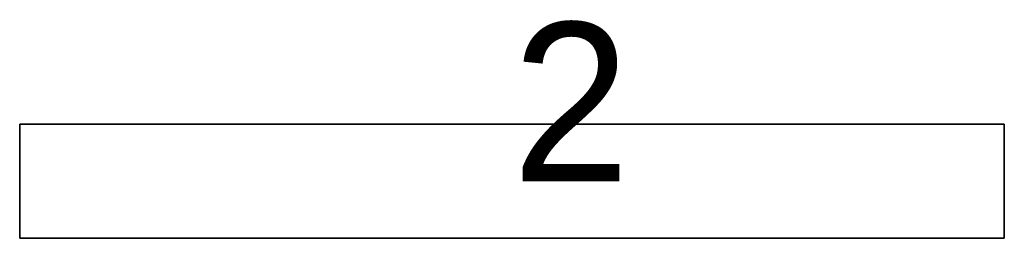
# Model space of a CAD drawing. Header units: centimetres. Extents: x -16053 to 7031, y -7778 to 254.
# Tile 60 of 256: x -13561 to -13483, y -2857 to -2839. Entities that reach past the tile are written whole.
import ezdxf

# ---------------------------------------------------------------- set-up
doc = ezdxf.new("R2010")
doc.units = ezdxf.units.CM
doc.header["$MEASUREMENT"] = 0
doc.layers.get('0').update_dxf_attribs({"linetype": 'CONTINUOUS'})
doc.layers.add('DLXLUM02', color=3, linetype='CONTINUOUS')

# ---------------------------------------------------------------- blocks, each defined once
blk = doc.blocks.new('*U309')
for p, q in [((31, 3.6), (-31, 3.6)), ((-31, 3.6), (-31, -3.6)), ((-31, -3.6), (-31, 3.6)), ((-31, 3.6), (-31, 3.6)), ((-31, 3.6), (-31, -3.6)), ((31, 3.6), (-31, 3.6)), ((-31, 3.6), (-31, 3.6)), ((-31, 3.6), (31, 3.6)), ((-31, -3.6), (-31, 3.6)), ((-31, 3.6), (31, 3.6)), ((31, -3.6), (31, 3.6)), ((31, 3.6), (31, 3.6)), ((31, -3.6), (31, 3.6)), ((31, 3.6), (31, 3.6)), ((31, 3.6), (31, -3.6)), ((31, 3.6), (31, -3.6)), ((-31, -3.6), (31, -3.6)), ((-31, -3.6), (31, -3.6)), ((31, -3.6), (-31, -3.6)), ((-31, -3.6), (-31, -3.6)), ((-31, -3.6), (-31, -3.6)), ((31, -3.6), (-31, -3.6)), ((31, -3.6), (31, -3.6)), ((31, -3.6), (31, -3.6))]:
    blk.add_line(p, q)
at = {"layer": 'DLXLUM02', "color": 3}
blk.add_text('2', height=10, dxfattribs=at).set_placement((0, 0))

msp = doc.modelspace()

# ---------------------------------------------------------------- block references
at = {"layer": 'DLXLUM02', "xscale": 1.25, "yscale": 1.25, "zscale": 1.25}
msp.add_blockref('*U309', (-13522.035, -2852.134), dxfattribs=at)

doc.saveas('drawing.dxf')
